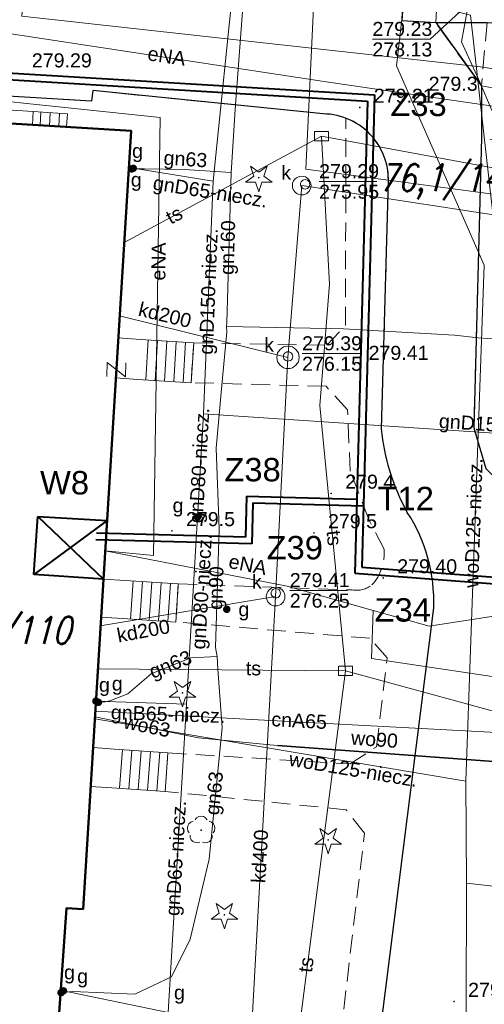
# Model space of a CAD drawing. Extents: x 0 to 6568752, y 0 to 5584302.
# Tile 31 of 58: x 6568464 to 6568489, y 5584003 to 5584056. Entities that reach past the tile are written whole.
import ezdxf
from ezdxf.enums import TextEntityAlignment as Align

# ---------------------------------------------------------------- set-up
doc = ezdxf.new("R2010")
doc.units = 0
doc.header["$PDSIZE"] = 0.75
for name, pattern in [('GAK', [3.5, 2, -0.7, 0.1, -0.7]), ('PRZER2-1', [1.5, 1, -0.5]), ('PRZER3-1', [2, 1.5, -0.5])]:
    doc.linetypes.add(name, pattern=pattern)
doc.layers.get('0').update_dxf_attribs({"linetype": 'CONTINUOUS'})
doc.layers.get('Defpoints').update_dxf_attribs({"linetype": 'CONTINUOUS'})
for name, color, linetype, lineweight in [('alarm', 51, 'CONTINUOUS', 50), ('EGBR', 7, 'CONTINUOUS', 18), ('EGBS', 7, 'CONTINUOUS', 18), ('EGBU', 7, 'CONTINUOUS', 50), ('GEPPHC', 7, 'CONTINUOUS', 18), ('GUPPRZ_O', 7, 'CONTINUOUS', 18), ('OTKC', 7, 'CONTINUOUS', 18), ('OTKJ', 7, 'CONTINUOUS', 18), ('OTKK', 7, 'CONTINUOUS', 25), ('OTRN', 7, 'CONTINUOUS', 13), ('OTRN_O', 7, 'CONTINUOUS', 13), ('OTRS', 7, 'CONTINUOUS', 13), ('OTRS_O', 7, 'CONTINUOUS', 13), ('ramka sekcji', 7, 'CONTINUOUS', 18), ('siec', 7, 'GAK', 70), ('SULO', 7, 'CONTINUOUS', 35), ('SUPK', 7, 'CONTINUOUS', 18), ('SUPW', 7, 'CONTINUOUS', 18), ('SUPW_O', 7, 'CONTINUOUS', 18)]:
    doc.layers.add(name, color=color, linetype=linetype, lineweight=lineweight)
for name, color, linetype, lineweight, true_color in [('OTZG', 7, 'CONTINUOUS', 18, 0x008000), ('OTZL', 7, 'CONTINUOUS', 18, 0x008000), ('SUCP', 7, 'CONTINUOUS', 18, 0xd200d2), ('SUCP_O', 7, 'CONTINUOUS', 18, 0xd200d2), ('SUEP', 1, 'CONTINUOUS', 18, 0xff0000), ('SUEP_O', 1, 'CONTINUOUS', 18, 0xff0000), ('SUGP', 7, 'CONTINUOUS', 18, 0xbfbf00), ('SUGP_O', 7, 'CONTINUOUS', 18, 0xbfbf00), ('SUGU', 7, 'CONTINUOUS', 18, 0xbfbf00), ('SUGU_O', 7, 'CONTINUOUS', 18, 0xbfbf00), ('SUGW', 7, 'CONTINUOUS', 18, 0xbfbf00), ('SUGW_O', 7, 'CONTINUOUS', 18, 0xbfbf00), ('SUKP', 7, 'CONTINUOUS', 18, 0x803300), ('SUKP_O', 7, 'CONTINUOUS', 18, 0x803300), ('SUTP', 7, 'CONTINUOUS', 18, 0xff9100), ('SUTP_O', 7, 'CONTINUOUS', 18, 0xff9100), ('SUWP', 5, 'CONTINUOUS', 18, 0x0000ff), ('SUWP_O', 5, 'CONTINUOUS', 18, 0x0000ff)]:
    doc.layers.add(name, color=color, linetype=linetype, lineweight=lineweight, true_color=true_color)
doc.styles.add('Arial', font='arial.ttf')
doc.styles.add('GEO-INFO', font='arial.ttf')
doc.styles.add('UZBROJENIE', font='SIMPLEX.shx', dxfattribs={"width": 0.8, "oblique": 15.00003, "height": 0.9})
doc.dimstyles.get("Standard").update_dxf_attribs({"dimtxt": 0.18, "dimasz": 0.18, "dimexe": 0.18, "dimexo": 0.0625, "dimgap": 0.09, "dimtad": 0, "dimtih": 1, "dimtoh": 1, "dimdec": 4, "dimzin": 0, "dimdsep": 46, "dimtxsty": 'Standard', "dimcen": 0.09, "dimadec": 0, "dimazin": 0, "dimtfac": 1, "dimtdec": 4, "dimtofl": 0, "dimtmove": 0, "dimatfit": 3, "dimfxl": 0, "dimtolj": 1, "dimtzin": 0, "dimarcsym": 0})

# ---------------------------------------------------------------- blocks, each defined once
blk = doc.blocks.new('D_GSPRDL1')
blk.add_hatch(color=0).paths.add_polyline_path([(0, -0.045), (0.013906, -0.042798), (0.02645, -0.036406), (0.036406, -0.02645), (0.042798, -0.013906), (0.045, 0), (0.042798, 0.013906), (0.036406, 0.02645), (0.02645, 0.036406), (0.013906, 0.042798), (0, 0.045), (-0.013906, 0.042798), (-0.02645, 0.036406), (-0.036406, 0.02645), (-0.042798, 0.013906), (-0.045, 0), (-0.042798, -0.013906), (-0.036406, -0.02645), (-0.02645, -0.036406), (-0.013906, -0.042798)])
at = {"color": 0}
for points in [[(-0.324277, 0.563333), (-0.240553, 0.662679), (-0.127956, 0.727494), (0, 0.75), (0.127956, 0.727494), (0.240553, 0.662679), (0.324277, 0.563333)], [(-0.635969, -0.134326), (-0.70458, -0.024001), (-0.731429, 0.103115), (-0.713292, 0.231763), (-0.652348, 0.346501), (-0.55591, 0.433559), (-0.435555, 0.482485)], [(0.435555, 0.482485), (0.55591, 0.433559), (0.652348, 0.346501), (0.713292, 0.231763), (0.731429, 0.103115), (0.70458, -0.024001), (0.635969, -0.134326)], [(-0.068773, -0.646351), (-0.194901, -0.677512), (-0.324092, -0.663766), (-0.440839, -0.606763), (-0.531129, -0.513345), (-0.584125, -0.394725), (-0.593465, -0.265141)], [(0.593465, -0.265141), (0.584125, -0.394725), (0.531129, -0.513345), (0.440839, -0.606763), (0.324092, -0.663766), (0.194901, -0.677512), (0.068773, -0.646351)]]:
    blk.add_lwpolyline(points, dxfattribs=at)
blk = doc.blocks.new('D_GSPRDI1')
blk.add_hatch(color=0).paths.add_polyline_path([(0, -0.045), (0.013906, -0.042798), (0.02645, -0.036406), (0.036406, -0.02645), (0.042798, -0.013906), (0.045, 0), (0.042798, 0.013906), (0.036406, 0.02645), (0.02645, 0.036406), (0.013906, 0.042798), (0, 0.045), (-0.013906, 0.042798), (-0.02645, 0.036406), (-0.036406, 0.02645), (-0.042798, 0.013906), (-0.045, 0), (-0.042798, -0.013906), (-0.036406, -0.02645), (-0.02645, -0.036406), (-0.013906, -0.042798)])
at = {"color": 0}
blk.add_lwpolyline([(0.272471, 0.088531), (0.713338, -0.231778), (0.168396, -0.231778), (0, -0.750048), (-0.168396, -0.231778), (-0.713338, -0.231778), (-0.272471, 0.088531), (-0.440867, 0.606801), (0, 0.286493), (0.440867, 0.606801)], close=True, dxfattribs=at)
blk = doc.blocks.new('D_GSPWPN1')
blk.add_hatch(color=0).paths.add_polyline_path([(-0.045, 0), (-0.043467, -0.011647), (-0.038971, -0.0225), (-0.03182, -0.03182), (-0.0225, -0.038971), (-0.011647, -0.043467), (0, -0.045), (0.011647, -0.043467), (0.0225, -0.038971), (0.03182, -0.03182), (0.038971, -0.0225), (0.043467, -0.011647), (0.045, 0), (0.043467, 0.011647), (0.038971, 0.0225), (0.03182, 0.03182), (0.0225, 0.038971), (0.011647, 0.043467), (0, 0.045), (-0.011647, 0.043467), (-0.0225, 0.038971), (-0.03182, 0.03182), (-0.038971, 0.0225), (-0.043467, 0.011647)])
blk = doc.blocks.new('D_GSPWPS1')
blk.add_hatch(color=0).paths.add_polyline_path([(-0.045, 0), (-0.043467, -0.011647), (-0.038971, -0.0225), (-0.03182, -0.03182), (-0.0225, -0.038971), (-0.011647, -0.043467), (0, -0.045), (0.011647, -0.043467), (0.0225, -0.038971), (0.03182, -0.03182), (0.038971, -0.0225), (0.043467, -0.011647), (0.045, 0), (0.043467, 0.011647), (0.038971, 0.0225), (0.03182, 0.03182), (0.0225, 0.038971), (0.011647, 0.043467), (0, 0.045), (-0.011647, 0.043467), (-0.0225, 0.038971), (-0.03182, 0.03182), (-0.038971, 0.0225), (-0.043467, 0.011647)])
blk = doc.blocks.new('D_GUPIKP1_3')
at = {"color": 0}
blk.add_lwpolyline([(0.375, -0.25), (-0.375, -0.25), (-0.375, 0.25), (0.375, 0.25)], close=True, dxfattribs=at)
blk = doc.blocks.new('D_GUPIWZ1_1')
at = {"color": 0}
blk.add_lwpolyline([(0, 0.25), (0.064705, 0.241481), (0.125, 0.216506), (0.176777, 0.176777), (0.216506, 0.125), (0.241481, 0.064705), (0.25, 0), (0.241481, -0.064705), (0.216506, -0.125), (0.176777, -0.176777), (0.125, -0.216506), (0.064705, -0.241481), (0, -0.25), (-0.064705, -0.241481), (-0.125, -0.216506), (-0.176777, -0.176777), (-0.216506, -0.125), (-0.241481, -0.064705), (-0.25, 0), (-0.241481, 0.064705), (-0.216506, 0.125), (-0.176777, 0.176777), (-0.125, 0.216506), (-0.064705, 0.241481)], close=True, dxfattribs=at)
blk = doc.blocks.new('D_GUPGZA1')
blk.add_hatch(color=0).paths.add_polyline_path([(-0.2, 0), (-0.193185, -0.051764), (-0.173205, -0.1), (-0.141421, -0.141421), (-0.1, -0.173205), (-0.051764, -0.193185), (0, -0.2), (0.051764, -0.193185), (0.1, -0.173205), (0.141421, -0.141421), (0.173205, -0.1), (0.193185, -0.051764), (0.2, 0), (0.193185, 0.051764), (0.173205, 0.1), (0.141421, 0.141421), (0.1, 0.173205), (0.051764, 0.193185), (0, 0.2), (-0.051764, 0.193185), (-0.1, 0.173205), (-0.141421, 0.141421), (-0.173205, 0.1), (-0.193185, 0.051764)])
blk = doc.blocks.new('D_GUPGUT1')
blk.add_hatch(color=0).paths.add_polyline_path([(-0.2, 0), (-0.193185, -0.051764), (-0.173205, -0.1), (-0.141421, -0.141421), (-0.1, -0.173205), (-0.051764, -0.193185), (0, -0.2), (0.051764, -0.193185), (0.1, -0.173205), (0.141421, -0.141421), (0.173205, -0.1), (0.193185, -0.051764), (0.2, 0), (0.193185, 0.051764), (0.173205, 0.1), (0.141421, 0.141421), (0.1, 0.173205), (0.051764, 0.193185), (0, 0.2), (-0.051764, 0.193185), (-0.1, 0.173205), (-0.141421, 0.141421), (-0.173205, 0.1), (-0.193185, 0.051764)])
blk = doc.blocks.new('D_GEPPHC1')
at = {"color": 0}
blk.add_lwpolyline([(-0.375, 0.5), (0.375, 0.5), (-0.375, -0.5), (0.375, -0.5)], dxfattribs=at)
blk = doc.blocks.new('*D45')
at = {"layer": 'Defpoints', "color": 0, "lineweight": 40}
for p in [(6568647.5, 5584150), (6568650, 5584150), (0, 0)]:
    blk.add_point(p, dxfattribs=at)
at = {"layer": 'ramka sekcji', "color": 0, "lineweight": -2}
blk.add_line((6568649.938, 5584150), (6568647.5, 5584150), dxfattribs=at)
at = {"layer": 'ramka sekcji', "color": 0, "insert": (6568644.106, 5584150), "char_height": 0.75, "attachment_point": 5, "style": 'GEO-INFO'}
blk.add_mtext('\\A1;5584150.0000', dxfattribs=at)
blk = doc.blocks.new('*D46')
at = {"layer": 'Defpoints', "color": 0, "lineweight": 40}
for p in [(6568650, 5584152.5), (6568650, 5584150), (0, 0)]:
    blk.add_point(p, dxfattribs=at)
at = {"layer": 'ramka sekcji', "color": 0, "lineweight": -2}
blk.add_line((6568650, 5584150.062), (6568650, 5584152.5), dxfattribs=at)
at = {"layer": 'ramka sekcji', "color": 0, "insert": (6568650, 5584155.896), "char_height": 0.75, "attachment_point": 5, "rotation": 90, "style": 'GEO-INFO'}
blk.add_mtext('\\A1;6568650.0000', dxfattribs=at)

msp = doc.modelspace()

# ---------------------------------------------------------------- linework, layer by layer
at = {"layer": 'EGBR', "color": 0, "linetype": 'Continuous', "lineweight": 18, "elevation": 10.18}
msp.add_lwpolyline([(6568464.46047, 5584050.41839), (6568464.5, 5584051.12), (6568458.39, 5584051.51), (6568458.31, 5584050.79)], close=True, dxfattribs=at)
at = {"layer": 'EGBS', "color": 0, "linetype": 'Continuous', "lineweight": 18, "elevation": 10.18}
for points in [[(6568466.33, 5584051), (6568466.28985, 5584050.30786), (6568464.46047, 5584050.41839), (6568464.5, 5584051.12)], [(6568473.08, 5584038.77), (6568472.94, 5584036.64), (6568470.09, 5584036.82), (6568468.91704, 5584036.8989), (6568469.04824, 5584039.02947), (6568470.23, 5584038.95)], [(6568472.13, 5584023.86), (6568472.26, 5584025.9), (6568469.41, 5584026.08), (6568468.25496, 5584026.14794), (6568468.12991, 5584024.11732), (6568469.28, 5584024.04)], [(6568471.56, 5584014.81), (6568471.69, 5584016.87), (6568468.84, 5584017.07), (6568467.70084, 5584017.14994), (6568467.57336, 5584015.07979), (6568468.71, 5584015.01)]]:
    msp.add_lwpolyline(points, close=True, dxfattribs=at)
for points in [[(6568464.87607, 5584050.39328), (6568464.91832, 5584051.09257)], [(6568465.37516, 5584050.36312), (6568465.41726, 5584051.05985)], [(6568465.87425, 5584050.33297), (6568465.91619, 5584051.02714)], [(6568470.51699, 5584036.79303), (6568470.65154, 5584038.92338)], [(6568471.01599, 5584036.76152), (6568471.15054, 5584038.89186)], [(6568471.515, 5584036.73), (6568471.64955, 5584038.86034)], [(6568472.01401, 5584036.69848), (6568472.14855, 5584038.82883)], [(6568472.51301, 5584036.66697), (6568472.64756, 5584038.79731)], [(6568469.83699, 5584026.05303), (6568469.70814, 5584024.01296)], [(6568470.33599, 5584026.02152), (6568470.20715, 5584023.98144)], [(6568470.835, 5584025.99), (6568470.70615, 5584023.94993)], [(6568471.33401, 5584025.95848), (6568471.20516, 5584023.91841)], [(6568471.83301, 5584025.92697), (6568471.70416, 5584023.88689)], [(6568469.26745, 5584017.04), (6568469.12296, 5584014.98102)], [(6568469.76623, 5584017.005), (6568469.62174, 5584014.94602)], [(6568470.265, 5584016.97), (6568470.12051, 5584014.91102)], [(6568470.76377, 5584016.935), (6568470.61928, 5584014.87602)], [(6568471.26255, 5584016.9), (6568471.11806, 5584014.84101)]]:
    msp.add_lwpolyline(points, dxfattribs=at)
at = {"layer": 'EGBU', "color": 0, "linetype": 'Continuous', "lineweight": 50, "elevation": 10.18}
msp.add_lwpolyline([(6568457.96, 5584044.72), (6568458.31, 5584050.79), (6568469.73, 5584050.1), (6568467.17, 5584008.53), (6568466.28, 5584008.57), (6568464.89, 5583988.75), (6568453.62, 5583989.49), (6568454.76, 5584009.14), (6568455.78, 5584009.15)], close=True, dxfattribs=at)
at = {"layer": 'GUPPRZ_O', "color": 0, "linetype": 'Continuous', "lineweight": 13, "elevation": 10.8, "flags": 128}
for points in [[(6568487.77, 5584056.87), (6568485.71268, 5584054.98643), (6568482.63268, 5584054.98643)], [(6568479.78605, 5584047.39012), (6568482.86605, 5584047.39012)], [(6568478.87447, 5584038.1977), (6568481.95447, 5584038.1977)], [(6568478.21746, 5584025.5483), (6568481.29746, 5584025.5483)]]:
    msp.add_lwpolyline(points, dxfattribs=at)
at = {"layer": 'OTKC', "color": 0, "linetype": 'PRZER2-1', "lineweight": 18, "elevation": 10.18}
for points in [[(6568529.7, 5584071.41), (6568491.18, 5584073.31), (6568490.45, 5584072.73), (6568489.96, 5584071.2), (6568489.76, 5584067.17), (6568490.4, 5584067.33), (6568489.68, 5584055.82), (6568488.77, 5584055.87), (6568488.46, 5584052.49), (6568486.02, 5584055.87), (6568486.92, 5584070.16), (6568486.83, 5584072.13), (6568485.23, 5584073.59), (6568470.32, 5584074.51), (6568470.06, 5584070.52), (6568475.99, 5584070.13), (6568475.84, 5584067.94), (6568469.87, 5584068.36), (6568469.54, 5584062.52), (6568468.42, 5584062.61), (6568469.2, 5584074.56), (6568454.13, 5584075.24)], [(6568550.73, 5584038.82), (6568513.93, 5584045.27), (6568512.05, 5584045.54), (6568488.47, 5584049.72), (6568488.46, 5584052.49), (6568492.73, 5584051.76), (6568493.62, 5584052.28), (6568495.19, 5584052.18), (6568495.83, 5584051.2), (6568507.13, 5584049.18), (6568508.23, 5584051.37), (6568509.78, 5584051.28), (6568510.49, 5584048.59), (6568517.36, 5584047.32), (6568517.8, 5584047.75), (6568519.34, 5584047.66), (6568520.02, 5584046.91), (6568530.8, 5584045.09)]]:
    msp.add_lwpolyline(points, dxfattribs=at)
msp.add_lwpolyline([(6568480.4, 5583997.22), (6568482.21, 5584012.59), (6568481.23, 5584013.83), (6568471.56, 5584014.81), (6568471.69, 5584016.87), (6568481.44, 5584016.28), (6568482.85, 5584017.2), (6568483.42, 5584021.94), (6568482.49, 5584022.99), (6568472.13, 5584023.86), (6568472.26, 5584025.9), (6568481.55, 5584025.57, 0.20683381), (6568482.61, 5584025.84, 0.20696042), (6568483.26, 5584027.75), (6568482.44, 5584029.33), (6568481.45, 5584031.92), (6568481.3, 5584035.19), (6568480.16, 5584036.45), (6568472.94, 5584036.64), (6568473.08, 5584038.77), (6568480.19, 5584038.64), (6568481.2, 5584039.7), (6568481.21, 5584050.77, -0.31837836), (6568483.49, 5584047.4), (6568483.12, 5584034.18, 0.10088804), (6568484.5, 5584029.71, -0.1555909), (6568485.91, 5584024.62), (6568481.67, 5583991.05)], format="xyb", dxfattribs=at)
at = {"layer": 'OTKJ', "color": 0, "linetype": 'PRZER3-1', "lineweight": 18, "elevation": 10.18}
msp.add_lwpolyline([(6568461.25, 5584063.04), (6568468.42, 5584062.61), (6568469.54, 5584062.52), (6568484.6, 5584061.58), (6568484.2, 5584055.99), (6568486.02, 5584055.87), (6568488.46, 5584052.49), (6568488.47, 5584049.72), (6568488.05, 5584034.23), (6568488.7, 5584032.06), (6568489.55, 5584031.23), (6568490.79, 5584030.85), (6568491.46, 5584022.01), (6568484.15, 5583957.94)], dxfattribs=at)
msp.add_lwpolyline([(6568481.67, 5583991.05), (6568485.91, 5584024.62, 0.1555909), (6568484.5, 5584029.71, -0.10088804), (6568483.12, 5584034.18), (6568483.49, 5584047.4, 0.16990276), (6568482.77, 5584049.61, 0.21782823), (6568480.18, 5584050.99), (6568467.69, 5584052.24), (6568467.61, 5584051.68), (6568458.05, 5584052.25)], format="xyb", dxfattribs=at)
at = {"layer": 'OTKK', "color": 0, "linetype": 'Continuous', "lineweight": 25, "elevation": 10.18}
for points in [[(6568481.67, 5583991.05), (6568485.91, 5584024.62, 0.1555909), (6568484.5, 5584029.71, -0.10088804), (6568483.12, 5584034.18), (6568483.49, 5584047.4, 0.16990276), (6568482.77, 5584049.61, 0.21782823), (6568480.18, 5584050.99), (6568467.69, 5584052.24), (6568467.61, 5584051.68), (6568458.05, 5584052.25), (6568458.24, 5584055.28), (6568458.36, 5584057.68), (6568460.81, 5584057.54), (6568461.25, 5584063.04), (6568468.42, 5584062.61), (6568469.54, 5584062.52), (6568484.6, 5584061.58), (6568484.2, 5584055.99), (6568486.02, 5584055.87), (6568488.77, 5584055.87), (6568489.68, 5584055.82)], [(6568486.02, 5584055.87), (6568488.46, 5584052.49), (6568488.47, 5584049.72), (6568488.05, 5584034.23), (6568488.7, 5584032.06), (6568489.55, 5584031.23), (6568490.79, 5584030.85), (6568510.71, 5584029.67), (6568512.67, 5584029.51), (6568515.51, 5584029.44), (6568516.85, 5584030.89), (6568546.6, 5584029.27), (6568548.66, 5584029.11), (6568548.42, 5584024.36), (6568548.4, 5584022.41), (6568536.32, 5584023.24, 0.37722054), (6568531.53, 5584018.73), (6568531.06, 5584013.72), (6568532.48, 5584011.91), (6568531.66, 5584000.1)]]:
    msp.add_lwpolyline(points, format="xyb", dxfattribs=at)
at = {"layer": 'siec', "color": 0, "linetype": 'ByBlock', "lineweight": 40}
for p, q in [((6568454.18161, 5584053.71431), (6568482.73872, 5584052.00986)), ((6568454.51199, 5584053.347), (6568482.36867, 5584051.68435)), ((6568482.36867, 5584051.68435), (6568481.69841, 5584026.47011)), ((6568482.73872, 5584052.00986), (6568482.06846, 5584026.79561)), ((6568475.90985, 5584030.57907), (6568475.85333, 5584028.39087)), ((6568475.90986, 5584030.57947), (6568481.80347, 5584030.42241)), ((6568476.25042, 5584030.2199), (6568476.1939, 5584028.03169)), ((6568476.25044, 5584030.22029), (6568482.15532, 5584030.06293)), ((6568464.53759, 5584026.39713), (6568464.74578, 5584029.5029)), ((6568464.74578, 5584029.5029), (6568468.44753, 5584029.27494)), ((6568464.74578, 5584029.5029), (6568468.25496, 5584026.14794)), ((6568468.44753, 5584029.27494), (6568464.53759, 5584026.39713)), ((6568475.85333, 5584028.39087), (6568467.89034, 5584028.60255)), ((6568476.1939, 5584028.03169), (6568467.8467, 5584028.25358)), ((6568482.06846, 5584026.79561), (6568548.20269, 5584021.73291)), ((6568468.25496, 5584026.14794), (6568464.53759, 5584026.39713)), ((6568481.69841, 5584026.47011), (6568547.83264, 5584021.4074))]:
    msp.add_line(p, q, dxfattribs=at)
at = {"layer": 'SUCP', "color": 0, "linetype": 'Continuous', "lineweight": 18, "elevation": 10.14}
msp.add_lwpolyline([(6568467.82052, 5584019.09329), (6568489.61094, 5584017.93345), (6568489.77001, 5584009.76739), (6568505.78679, 5584009.39603)], dxfattribs=at)
at = {"layer": 'SUEP', "linetype": 'Continuous', "lineweight": 18, "elevation": 10.14}
for points in [[(6568400.12745, 5584159.85225), (6568398.01241, 5584099.73035), (6568466.01071, 5584095.59619), (6568465.51432, 5584078.24845), (6568463.88823, 5584056.21578), (6568488.56528, 5584053.48354), (6568512.37059, 5584049.32995), (6568530.71554, 5584048.27624), (6568530.87, 5584050.35)], [(6568531.19, 5584089.85), (6568518.96, 5584091.16), (6568517.74, 5584090.95), (6568509.4, 5584091.91), (6568507.99, 5584094.06), (6568491.24, 5584095.24), (6568484.86, 5584095.4), (6568483.86, 5584081.14), (6568482.35, 5584064.46), (6568481.92, 5584057.69), (6568479.5, 5584057.03), (6568479.08, 5584048.05), (6568490.55, 5584046.52), (6568490.19, 5584039.47), (6568490.1, 5584032.19), (6568500.05, 5584031.55), (6568499.19, 5584000.4)], [(6568493.58837, 5584034.7328), (6568489.14251, 5584034.9272), (6568489.40021, 5584042.8082), (6568487.88104, 5584056.26528), (6568483.95421, 5584057.29015), (6568484.16782, 5584071.74709), (6568486.50836, 5584074.10327)], [(6568480.29494, 5584052.68691), (6568462.95967, 5584055.32375), (6568462.02654, 5584050.56545)], [(6568480.29494, 5584052.68691), (6568523.12866, 5584046.43834)], [(6568462.30094, 5584050.54887), (6568462.26563, 5584051.75453), (6568471.28846, 5584050.81071), (6568470.94004, 5584027.4144), (6568468.34841, 5584027.66534)], [(6568468.34841, 5584027.66534), (6568478.08182, 5584025.7663), (6568482.68307, 5584024.47326)], [(6568482.68307, 5584024.47326), (6568485.66987, 5584023.63391), (6568492.79619, 5584024.73582), (6568518.83744, 5584022.46118), (6568519.89938, 5584020.76474), (6568518.60907, 5583999.83648)], [(6568506.35132, 5584018.37595), (6568482.57787, 5584021.90699), (6568482.68307, 5584024.47326)]]:
    msp.add_lwpolyline(points, dxfattribs=at)
at = {"layer": 'SUGP', "color": 0, "linetype": 'Continuous', "lineweight": 18, "elevation": 10.14}
for points in [[(6568476.55, 5584071.7), (6568476.35, 5584068.88), (6568475.85, 5584060.04), (6568475.72, 5584056.95), (6568475.29, 5584051.23), (6568475.1, 5584048.13), (6568475.08, 5584047.86), (6568474.85, 5584039.85), (6568474.84, 5584039.64)], [(6568473.61261, 5584034.97458), (6568474.11541, 5584047.40596), (6568476.44, 5584070), (6568476.48, 5584070.71)], [(6568470.09, 5584048.06), (6568469.76, 5584048.06)], [(6568474.11541, 5584047.40596), (6568469.85, 5584048.09)], [(6568475.08, 5584047.86), (6568472.58, 5584048.02), (6568470.45, 5584048.06), (6568470.09, 5584048.06)], [(6568474.84, 5584039.64), (6568474.85, 5584039.36)], [(6568474.84, 5584039.64), (6568481.08, 5584039.51), (6568487.03, 5584039.18), (6568488.29, 5584039.04), (6568489.32, 5584038.97), (6568490.31, 5584038.89), (6568491.06, 5584038.84), (6568491.69, 5584038.81), (6568499.01, 5584038.42), (6568510.98, 5584037.64), (6568513.4, 5584037.46), (6568523.05, 5584036.69), (6568523.82, 5584036.62), (6568523.53, 5584033.4)], [(6568474.85, 5584039.36), (6568474.57, 5584036.32), (6568474.28, 5584033.14), (6568474.45, 5584028.84), (6568474.24, 5584022.5), (6568474.33, 5584022.02), (6568474.37, 5584021.35)], [(6568473.61261, 5584034.97458), (6568473.28557, 5584029.46696), (6568472.69103, 5584019.47132)], [(6568473.61261, 5584034.97458), (6568511.36, 5584032.46), (6568521.19, 5584031.42), (6568522.21, 5584031.3)], [(6568474.33, 5584022.02), (6568472.93, 5584021.95), (6568470.8, 5584021.1), (6568469.56, 5584020.02), (6568468.6, 5584019.65), (6568468.35, 5584019.6)], [(6568474.37, 5584021.35), (6568474.6, 5584018.22), (6568473.9, 5584011.2), (6568472.89, 5584006.92), (6568471.9, 5584004.91), (6568469.93, 5584003.98), (6568466.62, 5584004.13), (6568466.27, 5584004.09)], [(6568472.69103, 5584019.47132), (6568471.71245, 5584003.01175), (6568466.12, 5584004.16)], [(6568472.69103, 5584019.47132), (6568467.85382, 5584019.63406)], [(6568468.35, 5584019.6), (6568467.99, 5584019.57)], [(6568466.27, 5584004.09), (6568465.99, 5584004.06)]]:
    msp.add_lwpolyline(points, dxfattribs=at)
at = {"layer": 'SUKP', "color": 0, "linetype": 'Continuous', "lineweight": 18, "elevation": 10.14}
for points in [[(6568475.92724, 5583997.47087), (6568477.46079, 5584025.21789), (6568478.122, 5584037.99462), (6568478.85475, 5584047.16751), (6568493.64703, 5584044.91271), (6568504.50909, 5584043.26259), (6568515.26399, 5584041.39106), (6568526.1644, 5584039.77518), (6568539.29717, 5584037.40052), (6568557.51513, 5584034.18498)], [(6568469.11554, 5584040.21909), (6568478.122, 5584037.99462)], [(6568468.08525, 5584023.65109), (6568477.46079, 5584025.21789)]]:
    msp.add_lwpolyline(points, dxfattribs=at)
at = {"layer": 'SULO', "color": 0, "linetype": 'Continuous', "lineweight": 35, "elevation": 10.12}
msp.add_lwpolyline([(6568493.91, 5584016.06), (6568477.57, 5584017.27)], dxfattribs=at)
at = {"layer": 'SUPK', "color": 0, "linetype": 'Continuous', "lineweight": 18, "elevation": 10.14}
for points in [[(6568478.85475, 5584046.66698, -1.00000001), (6568478.85475, 5584047.66804, -0.99999999)], [(6568478.122, 5584037.39462, -1), (6568478.122, 5584038.59462, -1)], [(6568477.46079, 5584024.71789, -1), (6568477.46079, 5584025.71789, -1)]]:
    msp.add_lwpolyline(points, format="xyb", close=True, dxfattribs=at)
at = {"layer": 'SUTP', "color": 0, "linetype": 'Continuous', "lineweight": 18, "elevation": 10.14}
for points in [[(6568469.36197, 5584044.12376), (6568479.91197, 5584049.81175)], [(6568548.21798, 5584037.55993), (6568529.69768, 5584040.57953), (6568509.99578, 5584044.25895), (6568479.91197, 5584049.81175), (6568480.34103, 5584041.89766), (6568479.83245, 5584035.42361), (6568481.1932, 5584021.25504)], [(6568481.1932, 5584021.25504), (6568494.83921, 5584017.53158), (6568497.83387, 5584022.92759), (6568522.49483, 5584020.20214)], [(6568467.95973, 5584021.35385), (6568481.1932, 5584021.25504)], [(6568481.1932, 5584021.25504), (6568477.12486, 5583989.84116)]]:
    msp.add_lwpolyline(points, dxfattribs=at)
at = {"layer": 'SUWP', "color": 0, "linetype": 'Continuous', "lineweight": 18, "elevation": 10.14}
for points in [[(6568497.76, 5583997.04), (6568498.24, 5584008.6), (6568498.37, 5584011.24), (6568498.47, 5584016.02), (6568498.64, 5584021.65), (6568498.97, 5584024.21), (6568499.55, 5584030.66), (6568498.93, 5584031.49), (6568497.77, 5584033.21), (6568496.04, 5584036.58), (6568495.27, 5584038.37), (6568493.6, 5584041.88), (6568490.85, 5584047.59), (6568488.99, 5584051.27), (6568488.39, 5584052.65), (6568487.4, 5584054.84), (6568487.77, 5584056.87), (6568487.93, 5584057.69), (6568487.98, 5584057.94)], [(6568487.62073, 5584015.3682), (6568488.60822, 5584042.92402), (6568483.91865, 5584053.56168), (6568484.3371, 5584057.1415), (6568485.44374, 5584057.17707), (6568485.79268, 5584057.54813)], [(6568487.62073, 5584015.3682), (6568467.79595, 5584018.6944)], [(6568477.15, 5584017.3), (6568473.34, 5584017.67), (6568467.80217, 5584018.79541)], [(6568498.47, 5584016.02), (6568498.08, 5584016.04), (6568493.91, 5584016.06), (6568477.57, 5584017.27), (6568477.15, 5584017.3)], [(6568487.62073, 5584015.3682), (6568487.65573, 5584009.91256), (6568487.52, 5583955.8), (6568487.45, 5583955.37), (6568487.48, 5583955.32)], [(6568487.65573, 5584009.91256), (6568505.69146, 5584007.87963)]]:
    msp.add_lwpolyline(points, dxfattribs=at)

# ---------------------------------------------------------------- block references
at = {"layer": 'GEPPHC', "color": 0, "linetype": 'Continuous', "lineweight": 18, "rotation": 88.3962708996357}
msp.add_blockref('D_GEPPHC1', (6568468.94528, 5584037.336, 10.24), dxfattribs=at)
at = {"layer": 'OTRN', "color": 0, "linetype": 'Continuous', "lineweight": 13}
for p in [(6568484.89, 5584051.98, 10.08), (6568480.43, 5584030.73, 10.08), (6568471.92, 5584028.73, 10.08), (6568479.51, 5584028.62, 10.08), (6568487, 5584003.59, 10.08)]:
    msp.add_blockref('D_GSPWPN1', p, dxfattribs=at)
at = {"layer": 'OTRS', "color": 0, "linetype": 'Continuous', "lineweight": 13}
for p in [(6568481.96, 5584051.34, 10.08), (6568481.68, 5584037.61, 10.08), (6568483.21, 5584026.21, 10.08)]:
    msp.add_blockref('D_GSPWPS1', p, dxfattribs=at)
at = {"layer": 'OTZG', "color": 0, "linetype": 'Continuous', "lineweight": 18}
for p in [(6568476.56, 5584047.59, 10.12), (6568472.48, 5584020.08, 10.12), (6568480.27, 5584012.22, 10.12), (6568474.72, 5584008.22, 10.12)]:
    msp.add_blockref('D_GSPRDI1', p, dxfattribs=at)
at = {"layer": 'OTZL', "color": 0, "linetype": 'Continuous', "lineweight": 18}
msp.add_blockref('D_GSPRDL1', (6568473.48, 5584012.74, 10.12), dxfattribs=at)
at = {"layer": 'SUGU', "color": 0, "linetype": 'Continuous', "lineweight": 18}
msp.add_blockref('D_GUPGUT1', (6568473.28557, 5584029.46696, 10.16), dxfattribs=at)
at = {"layer": 'SUGW', "color": 0, "linetype": 'Continuous', "lineweight": 18}
for p in [(6568469.76, 5584048.06, 10.16), (6568469.85, 5584048.09, 10.16), (6568474.85, 5584024.54, 10.16), (6568467.85382, 5584019.63406, 10.16), (6568467.99, 5584019.57, 10.16), (6568465.99, 5584004.06, 10.16), (6568466.12, 5584004.16, 10.16)]:
    msp.add_blockref('D_GUPGZA1', p, dxfattribs=at)
at = {"layer": 'SUPK', "color": 0, "linetype": 'Continuous', "lineweight": 18}
for p in [(6568479.91197, 5584049.81175, 10.16), (6568481.1932, 5584021.25504, 10.16)]:
    msp.add_blockref('D_GUPIKP1_3', p, dxfattribs=at)
at = {"layer": 'SUPW', "color": 0, "linetype": 'Continuous', "lineweight": 18}
for p in [(6568479.03605, 5584047.23457, 10.18), (6568478.12447, 5584038.04215, 10.18), (6568477.46746, 5584025.39276, 10.18)]:
    msp.add_blockref('D_GUPIWZ1_1', p, dxfattribs=at)

# ---------------------------------------------------------------- texts
at = {"layer": 'alarm', "color": 0, "linetype": 'Continuous', "lineweight": 30, "style": 'GEO-INFO'}
for s, p in [('Z33', (6568485.10088, 5584051.50574, 10.76)), ('Z38', (6568476.22887, 5584031.99663, 0.62)), ('W8', (6568466.17748, 5584031.29975, 0.62)), ('T12', (6568484.41738, 5584030.46353, 10.8)), ('Z39', (6568478.48238, 5584027.83081, 0.62)), ('Z34', (6568484.25283, 5584024.50616, 10.76))]:
    msp.add_text(s, height=1.25, dxfattribs=at).set_placement(p, align=Align.MIDDLE)
at = {"layer": 'alarm', "color": 0, "lineweight": 30, "style": 'UZBROJENIE', "oblique": 15.00003, "width": 0.8}
for s, p in [('76,1/140', (6568482.98384, 5584046.87425)), ('48,3/110', (6568459.00169, 5584022.69839))]:
    msp.add_text(s, height=1.44, dxfattribs=at).set_placement(p)
at = {"layer": 'GUPPRZ_O', "color": 0, "linetype": 'Continuous', "lineweight": 0, "style": 'Arial'}
for s, p in [('279.23', (6568482.63268, 5584055.15893, 10.8)), ('278.13', (6568482.63268, 5584054.06393, 10.8)), ('279.29', (6568479.78605, 5584047.56262, 10.8)), ('275.95', (6568479.78605, 5584046.46762, 10.8)), ('279.39', (6568478.87447, 5584038.3702, 10.8)), ('276.15', (6568478.87447, 5584037.2752, 10.8)), ('279.41', (6568478.21746, 5584025.7208, 10.8)), ('276.25', (6568478.21746, 5584024.6258, 10.8))]:
    msp.add_text(s, height=0.75, dxfattribs=at).set_placement(p)
at = {"layer": 'OTRN_O', "color": 0, "linetype": 'Continuous', "lineweight": 0, "style": 'Arial'}
for s, p in [('279.3', (6568485.64, 5584052.23, 10.8)), ('279.4', (6568481.18, 5584030.98, 10.8)), ('279.5', (6568472.67, 5584028.98, 10.8)), ('279.5', (6568480.26, 5584028.87, 10.8)), ('279.2', (6568487.75, 5584003.84, 10.8))]:
    msp.add_text(s, height=0.75, dxfattribs=at).set_placement(p)
at = {"layer": 'OTRS_O', "color": 0, "linetype": 'Continuous', "lineweight": 0, "style": 'Arial'}
for s, p in [('279.29', (6568464.43, 5584053.48, 10.8)), ('279.21', (6568482.71, 5584051.59, 10.8)), ('279.41', (6568482.43, 5584037.86, 10.8)), ('279.40', (6568483.96, 5584026.46, 10.8))]:
    msp.add_text(s, height=0.75, dxfattribs=at).set_placement(p)
at = {"layer": 'SUCP_O', "color": 0, "linetype": 'Continuous', "lineweight": 0, "style": 'Arial'}
msp.add_text('cnA65', height=0.75, rotation=356.953195, dxfattribs=at).set_placement((6568478.70013, 5584018.22031, 10.8), align=Align.CENTER)
at = {"layer": 'SUEP_O', "linetype": 'Continuous', "lineweight": 0, "style": 'Arial'}
for rotation, p in [(351.351136, (6568471.58317, 5584053.71519, 10.8)), (89.146827, (6568471.57662, 5584043.10964, 10.8)), (348.988708, (6568475.90107, 5584026.55897, 10.8))]:
    msp.add_text('eNA', height=0.75, rotation=rotation, dxfattribs=at).set_placement(p, align=Align.CENTER)
at = {"layer": 'SUGP_O', "color": 0, "linetype": 'Continuous', "lineweight": 0, "style": 'Arial'}
for s, rotation, p in [('gn63', 356.338067, (6568472.61884, 5584048.21439, 10.8)), ('gnD65-niecz.', 350.889153, (6568473.91216, 5584046.47478, 10.8)), ('gn160', 88.355262, (6568475.25836, 5584043.84658, 10.8)), ('gnD150-niecz.', 87.683855, (6568474.23559, 5584041.50334, 10.8)), ('gnD80-niecz.', 86.601844, (6568473.74205, 5584032.20337, 10.8)), ('gnD150-niecz.', 356.18882, (6568489.54021, 5584034.00592, 10.8)), ('gnD80-niecz.', 86.596079, (6568473.87559, 5584025.46242, 10.8)), ('gn90', 88.102873, (6568474.63832, 5584025.66028, 10.8)), ('gn63', 21.755017, (6568471.97377, 5584021.25242, 10.8)), ('gnB65-niecz.', 358.073092, (6568471.7004, 5584018.56797, 10.8)), ('gn63', 84.305561, (6568474.54203, 5584014.68088, 10.8)), ('gnD65-niecz.', 86.597554, (6568472.4947, 5584011.22412, 10.8))]:
    msp.add_text(s, height=0.75, rotation=rotation, dxfattribs=at).set_placement(p, align=Align.CENTER)
at = {"layer": 'SUGU_O', "color": 0, "linetype": 'Continuous', "lineweight": 0, "style": 'Arial'}
for p in [(6568472.53557, 5584029.71696, 10.8), (6568472.61025, 5584003.70096, 10.8)]:
    msp.add_text('g', height=0.75, dxfattribs=at).set_placement(p, align=Align.RIGHT)
at = {"layer": 'SUGW_O', "color": 0, "linetype": 'Continuous', "lineweight": 0, "style": 'Arial'}
for p in [(6568470.37126, 5584048.64634, 10.8), (6568470.30321, 5584047.10834, 10.8), (6568476.05492, 5584024.16667, 10.8), (6568468.5999, 5584020.13281, 10.8), (6568469.28879, 5584020.19739, 10.8), (6568466.73468, 5584004.77795, 10.8), (6568467.43629, 5584004.56946, 10.8)]:
    msp.add_text('g', height=0.75, dxfattribs=at).set_placement(p, align=Align.RIGHT)
at = {"layer": 'SUKP_O', "color": 0, "linetype": 'Continuous', "lineweight": 0, "style": 'Arial'}
for s, rotation, p in [('kd200', 346.415339, (6568471.45835, 5584039.89352, 10.8)), ('kd200', 10.516405, (6568470.46072, 5584023.02081, 10.8)), ('kd400', 86.836529, (6568476.98705, 5584011.32818, 10.8))]:
    msp.add_text(s, height=0.75, rotation=rotation, dxfattribs=at).set_placement(p, align=Align.CENTER)
at = {"layer": 'SUPW_O', "color": 0, "linetype": 'Continuous', "lineweight": 0, "style": 'Arial'}
for p in [(6568478.28605, 5584047.48457, 10.8), (6568477.37447, 5584038.29215, 10.8), (6568476.71746, 5584025.64276, 10.8)]:
    msp.add_text('k', height=0.75, dxfattribs=at).set_placement(p, align=Align.RIGHT)
at = {"layer": 'SUTP_O', "color": 0, "linetype": 'Continuous', "lineweight": 0, "style": 'Arial'}
for rotation, p in [(28.618182, (6568472.21358, 5584045.26746, 10.8)), (275.485869, (6568480.22069, 5584028.31127, 10.8)), (359.572195, (6568476.273, 5584021.01115, 10.8)), (82.620827, (6568479.45008, 5584005.51041, 10.8))]:
    msp.add_text('ts', height=0.75, rotation=rotation, dxfattribs=at).set_placement(p, align=Align.CENTER)
at = {"layer": 'SUWP_O', "color": 0, "linetype": 'Continuous', "lineweight": 0, "style": 'Arial'}
for s, rotation, p in [('woD125-niecz.', 87.947609, (6568488.40777, 5584029.1356, 10.8)), ('wo63', 348.512674, (6568470.51264, 5584017.9451, 10.8)), ('wo90', 355.764898, (6568482.71899, 5584017.22382, 10.8)), ('woD125-niecz.', 350.475626, (6568481.55071, 5584015.61738, 10.8))]:
    msp.add_text(s, height=0.75, rotation=rotation, dxfattribs=at).set_placement(p, align=Align.CENTER)

# ---------------------------------------------------------------- dimensions: what is measured, and where the dimension line sits
at = {"layer": 'ramka sekcji', "color": 0}
for offset, dtype, picture, middle in [((0, 2.5), 1, '*D46', (6568649.9999999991, 5584155.8956787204)), ((-2.5, 0), 0, '*D45', (6568644.1063676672, 5584150))]:
    dim = msp.add_ordinate_dim(feature_location=(6568650, 5584150), offset=offset, dtype=dtype, origin=(0, 0), dimstyle='Standard', override={"dimtxt": 0.75, "dimtxsty": 'GEO-INFO'}, dxfattribs=at)
    dim.commit()
    dim.dimension.update_dxf_attribs({"geometry": picture, "text_midpoint": middle})

doc.saveas('drawing.dxf')
